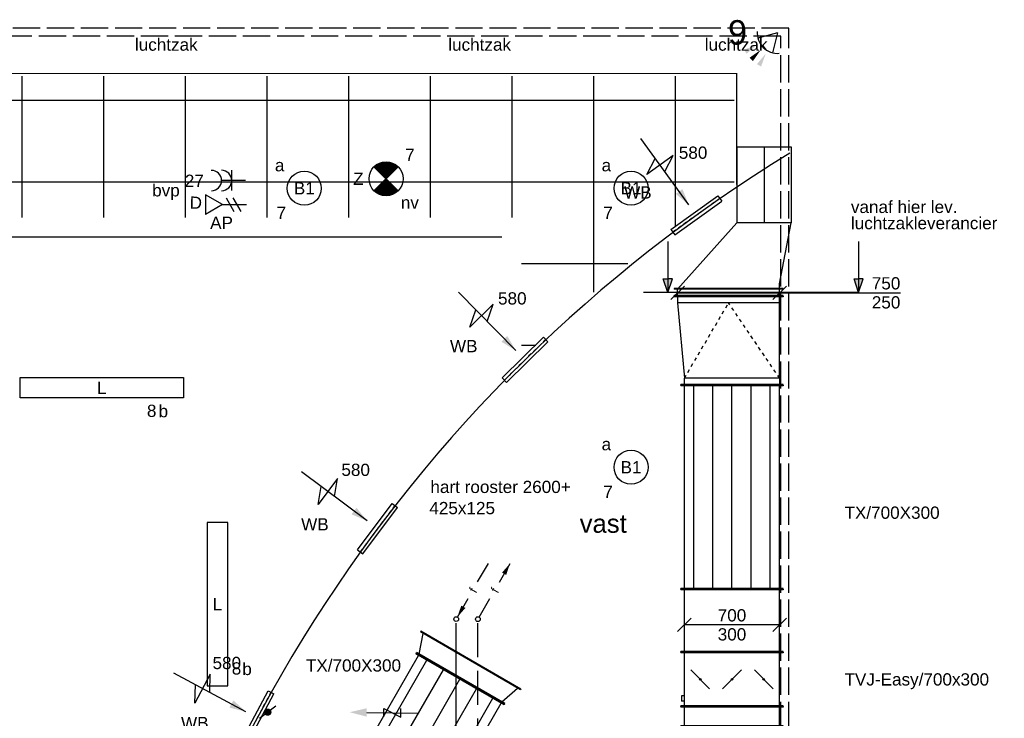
# Model space of a CAD drawing. Extents: x -132501 to 411300, y -42818 to 427495.
# Tile 107 of 256: x 33516 to 40749, y 29766 to 34898. Entities that reach past the tile are written whole.
import ezdxf
from ezdxf.enums import TextEntityAlignment as Align

# ---------------------------------------------------------------- set-up
doc = ezdxf.new("R2010")
doc.units = 0
doc.header["$LTSCALE"] = 50
for name, pattern in [('2322140', [45, 40, -5]), ('2322203', [45, 5, -2, 5, -2, 5, -2, 5, -2, 5, -2, 5, -5]), ('CENTER2', [28.575, 19.05, -3.175, 3.175, -3.175]), ('E_GOOT3', [5, 4, -1]), ('STREEPJES', [0.1, 0.05, -0.05])]:
    doc.linetypes.add(name, pattern=pattern)
doc.layers.get('0').update_dxf_attribs({"linetype": 'CONTINUOUS'})
for name, color, linetype in [('45 Plafond 2D arcering', 7, 'CONTINUOUS'), ('57LB', 6, 'CONTINUOUS'), ('brandmeldserienummers', 1, 'CONTINUOUS'), ('EL6131--_WG', 2, 'CONTINUOUS'), ('EL6222--', 3, 'CONTINUOUS'), ('EL6311--', 3, 'CONTINUOUS'), ('EL6350--', 3, 'CONTINUOUS'), ('EL6441--', 3, 'CONTINUOUS'), ('EL6521--', 3, 'CONTINUOUS'), ('MRC', 7, 'CONTINUOUS'), ('WL524---', 90, 'CONTINUOUS'), ('WL5448--', 4, 'CONTINUOUS'), ('WL570---_RETOUR_RST', 2, 'CONTINUOUS'), ('WL570---_RETOUR_RST_HL', 1, 'CONTINUOUS'), ('WL570---_TOEVOER', 3, 'CONTINUOUS'), ('WL570---_TOEVOER_HL', 8, 'CONTINUOUS'), ('WM$5----_HULPRUIMTE', 1, 'CONTINUOUS'), ('WM570---_RETOUR', 1, 'CONTINUOUS'), ('WM570---_RETOUR_RST_PR', 1, 'CONTINUOUS'), ('WM570---_TOEVOER', 1, 'CONTINUOUS'), ('WM570---_TOEVOER_PR', 1, 'CONTINUOUS'), ('WTBC', 7, 'CONTINUOUS')]:
    doc.layers.add(name, color=color, linetype=linetype)
doc.styles.add('BURO-018', font='ARIAL.TTF', dxfattribs={"height": 63})

# ---------------------------------------------------------------- blocks, each defined once
blk = doc.blocks.new('E00058')
at = {"color": 0, "linetype": 'Continuous'}
for q in [(-1.5, 3.6), (1.5, 3.6)]:
    blk.add_line((0, 1), q, dxfattribs=at)
blk.add_arc((0, 1), 3, 40.5288, 139.4712, dxfattribs=at)
for points in [[(-1.76, 6.21), (-1.08, 6.39), (-0.91, 4.38)], [(-0.35, 6.49), (0.35, 6.49), (0, 4.5)], [(1.08, 6.39), (1.76, 6.21), (0.91, 4.38)]]:
    blk.add_solid(points, dxfattribs=at)
at = {"color": 0, "linetype": 'Continuous', "style": 'BURO-018'}
blk.add_attdef('E_TEXT1', text='', height=1.8, dxfattribs=at).set_placement((0, 9), align=Align.MIDDLE)
at = {"color": 0, "linetype": 'Continuous', "style": 'BURO-018', "flags": 1}
blk.add_attdef('E_MATCODE', text='', height=1.8, dxfattribs=at).set_placement((0, 0), align=Align.MIDDLE)
blk = doc.blocks.new('E00018')
at = {"color": 0, "linetype": 'Continuous'}
for p, q in [((-1.77, -1.77), (1.77, 1.77)), ((1.77, -1.77), (-1.77, 1.77))]:
    blk.add_line(p, q, dxfattribs=at)
at = {"color": 0, "linetype": 'Continuous', "const_width": 2.5}
for points in [[(-0.88, 0.88, -0.198912), (0, 1.25, -0.198912), (0.88, 0.88, -1)], [(-0.88, -0.88, 0.198912), (0, -1.25, 0.198912), (0.88, -0.88, 1)]]:
    blk.add_lwpolyline(points, format="xyb", dxfattribs=at)
blk = doc.blocks.new('1115B3A-NO1')
at = {"color": 0, "linetype": 'Continuous'}
blk.add_circle((0, 0), 2.5, dxfattribs=at)
at = {"color": 0, "zscale": 50}
blk.add_blockref('E00018', (0, 0), dxfattribs=at)
at = {"color": 0, "linetype": 'Continuous', "style": 'BURO-018'}
for tag, p in [('E_GKAST', (0, 8)), ('E_GROEP', (0, 5)), ('E_SGROEP', (4.5, 5)), ('E_ARMCODE', (0, 0)), ('E_SLET', (4.5, -1))]:
    blk.add_attdef(tag, text='', height=1.8, dxfattribs=at).set_placement(p, align=Align.MIDDLE)
blk = doc.blocks.new('E001611200150')
at = {"color": 0}
for p, q in [((-12, -1.5), (-12, 1.5)), ((-12, 1.5), (12, 1.5)), ((12, 1.5), (12, -1.5)), ((12, -1.5), (-12, -1.5))]:
    blk.add_line(p, q, dxfattribs=at)
at = {"color": 0, "linetype": 'Continuous', "style": 'BURO-018'}
for tag, p in [('E_GKAST', (0, 8)), ('E_GROEP', (0, 5)), ('E_SGROEP', (4.5, 5)), ('E_ARMCODE', (0, 0)), ('E_SLET', (4.5, -3))]:
    blk.add_attdef(tag, text='', height=1.8, dxfattribs=at).set_placement(p, align=Align.MIDDLE)
blk = doc.blocks.new('1115B3A')
at = {"color": 0, "linetype": 'Continuous'}
blk.add_circle((0, 0), 2.5, dxfattribs=at)
at = {"color": 0, "linetype": 'Continuous', "style": 'BURO-018'}
for tag, p in [('E_GKAST', (0, 8)), ('E_GROEP', (0, 5)), ('E_SGROEP', (4.5, 5)), ('E_ARMCODE', (0, 0)), ('E_SLET', (4.5, -1))]:
    blk.add_attdef(tag, text='', height=1.8, dxfattribs=at).set_placement(p, align=Align.MIDDLE)
blk = doc.blocks.new('E00153')
at = {"color": 0, "linetype": 'Continuous'}
for p, q in [((-1.44, 7), (1.44, 7)), ((0, 4.5), (-1.44, 7)), ((0, 4.5), (1.44, 7)), ((0, 4.5), (0, 1)), ((-1, 4), (1, 2.85)), ((-1, 3), (1, 1.85))]:
    blk.add_line(p, q, dxfattribs=at)
at = {"color": 7, "style": 'BURO-018'}
for tag, p in [('E_COMMENT1', (-6, 12)), ('E_COMMENT2', (6, 12)), ('E_DCOM1', (-6, 9)), ('E_DCOM2', (6, 9))]:
    blk.add_attdef(tag, text='', height=1.8, dxfattribs=at).set_placement(p, align=Align.MIDDLE)
at = {"color": 0, "style": 'BURO-018'}
blk.add_attdef('E_TEXT1', text='', height=1.8, dxfattribs=at).set_placement((2.5, 6), align=Align.MIDDLE)
at = {"color": 0, "linetype": 'Continuous', "style": 'BURO-018', "flags": 1}
blk.add_attdef('E_MATCODE', text='', height=1.8, dxfattribs=at).set_placement((0, 0), align=Align.MIDDLE)
blk = doc.blocks.new('111304A')
at = {"color": 0, "linetype": 'Continuous'}
for p, q in [((0, 1), (0, 4.5)), ((-1.5, 3), (1.5, 3))]:
    blk.add_line(p, q, dxfattribs=at)
for centre in [(0, 6), (0, 4.5)]:
    blk.add_arc(centre, 1.5, 180, 0, dxfattribs=at)
at = {"color": 0, "linetype": 'Continuous', "style": 'BURO-018'}
for tag, p in [('E_GKAST', (0, 11.5)), ('E_GROEP', (0, 8.5)), ('E_SGROEP', (4.5, 8.5))]:
    blk.add_attdef(tag, text='', height=1.8, dxfattribs=at).set_placement(p, align=Align.MIDDLE)
at = {"color": 0, "linetype": 'Continuous', "style": 'BURO-018', "flags": 1}
for tag, p in [('E_VERMCODE', (13, 8.5)), ('E_MATCODE', (0, 0))]:
    blk.add_attdef(tag, text='', height=1.8, dxfattribs=at).set_placement(p, align=Align.MIDDLE)
blk = doc.blocks.new('AFVRE')
at = {"color": 2, "linetype": 'Continuous'}
for p, q in [((0, -2.5), (0, -10)), ((0.625, -5), (-0.625, -7.5)), ((-0.625, -5), (0.625, -5)), ((-0.625, -7.5), (0.625, -7.5))]:
    blk.add_line(p, q, dxfattribs=at)
blk.add_solid([(-0.625, -2.5), (0.625, -2.5), (0, 0)], dxfattribs=at)
blk = doc.blocks.new('KLEP')
blk.add_circle((0, 0), 1.5)
at = {"layer": 'MRC'}
for p, q in [((-1.5, 0.1), (1.5, 0.1)), ((-1.48, 0.25), (1.48, 0.25)), ((-1.45, 0.4), (1.45, 0.4)), ((-1.4, 0.55), (1.4, 0.55)), ((-1.33, 0.7), (1.33, 0.7)), ((-1.24, 0.85), (1.24, 0.85)), ((-1.12, 1), (1.12, 1)), ((-0.96, 1.15), (0.96, 1.15)), ((-0.75, 1.3), (0.75, 1.3)), ((-0.38, 1.45), (0.38, 1.45)), ((-1.5, -0.05), (1.5, -0.05)), ((-1.49, -0.2), (1.49, -0.2)), ((-1.46, -0.35), (1.46, -0.35)), ((-1.41, -0.5), (1.41, -0.5)), ((-1.35, -0.65), (1.35, -0.65)), ((-1.27, -0.8), (1.27, -0.8)), ((-1.16, -0.95), (1.16, -0.95)), ((-1.02, -1.1), (1.02, -1.1)), ((-0.83, -1.25), (0.83, -1.25)), ((-0.54, -1.4), (0.54, -1.4))]:
    blk.add_line(p, q, dxfattribs=at)
at = {"layer": 'WTBC'}
blk.add_line((-4, -3), (4, 3), dxfattribs=at)
blk = doc.blocks.new('*U369')
at = {"ltscale": 10}
blk.add_hatch(color=0, dxfattribs=at).paths.add_polyline_path([(96, 0), (216, 30), (216, -30)])
at = {"color": 0, "ltscale": 10}
for p, q in [((-24, 212.5), (-24, -212.5)), ((24, 212.5), (-24, 212.5)), ((24, 212.5), (24, -212.5)), ((456, -120), (456, 120)), ((456, 120), (516, 0)), ((96, 0), (696, 0)), ((396, 0), (456, -120)), ((24, -212.5), (-24, -212.5))]:
    blk.add_line(p, q, dxfattribs=at)
at = {"color": 8, "linetype": 'STREEPJES', "ltscale": 10}
blk.add_line((0, -212.5), (0, 212.5), dxfattribs=at)
at = {"layer": 'WL570---_RETOUR_RST_HL', "linetype": 'CENTER2'}
blk.add_circle((0, 0), 0.075, dxfattribs=at)
at = {"layer": 'WL570---_RETOUR_RST', "color": 1, "style": 'BURO-018'}
for tag in ['MC', 'Q']:
    blk.add_attdef(tag, text='', height=90, dxfattribs=at).set_placement((0, 0), align=Align.MIDDLE)
at = {"layer": 'WM570---_RETOUR_RST_PR', "color": 1, "style": 'BURO-018'}
blk.add_attdef('POSNR', text='', height=90, dxfattribs=at).set_placement((0, 0), align=Align.MIDDLE)
blk = doc.blocks.new('*U370')
at = {"ltscale": 10}
blk.add_hatch(color=0, dxfattribs=at).paths.add_polyline_path([(96, 0), (216, 30), (216, -30)])
at = {"color": 0, "ltscale": 10}
for p, q in [((-24, 212.5), (-24, -212.5)), ((24, 212.5), (-24, 212.5)), ((24, 212.5), (24, -212.5)), ((456, -120), (456, 120)), ((456, 120), (516, 0)), ((96, 0), (696, 0)), ((396, 0), (456, -120)), ((24, -212.5), (-24, -212.5))]:
    blk.add_line(p, q, dxfattribs=at)
at = {"color": 8, "linetype": 'STREEPJES', "ltscale": 10}
blk.add_line((0, -212.5), (0, 212.5), dxfattribs=at)
at = {"layer": 'WL570---_RETOUR_RST_HL', "linetype": 'CENTER2'}
blk.add_circle((0, 0), 0.075, dxfattribs=at)
at = {"layer": 'WL570---_RETOUR_RST', "color": 1, "style": 'BURO-018'}
for tag in ['MC', 'Q']:
    blk.add_attdef(tag, text='', height=90, dxfattribs=at).set_placement((0, 0), align=Align.MIDDLE)
at = {"layer": 'WM570---_RETOUR_RST_PR', "color": 1, "style": 'BURO-018'}
blk.add_attdef('POSNR', text='', height=90, dxfattribs=at).set_placement((0, 0), align=Align.MIDDLE)
blk = doc.blocks.new('*U371')
at = {"ltscale": 10}
blk.add_hatch(color=0, dxfattribs=at).paths.add_polyline_path([(96, 0), (216, 30), (216, -30)])
at = {"color": 0, "ltscale": 10}
for p, q in [((-24, 212.5), (-24, -212.5)), ((24, 212.5), (-24, 212.5)), ((24, 212.5), (24, -212.5)), ((456, -120), (456, 120)), ((456, 120), (516, 0)), ((96, 0), (696, 0)), ((396, 0), (456, -120)), ((24, -212.5), (-24, -212.5))]:
    blk.add_line(p, q, dxfattribs=at)
at = {"color": 8, "linetype": 'STREEPJES', "ltscale": 10}
blk.add_line((0, -212.5), (0, 212.5), dxfattribs=at)
at = {"layer": 'WL570---_RETOUR_RST_HL', "linetype": 'CENTER2'}
blk.add_circle((0, 0), 0.075, dxfattribs=at)
at = {"layer": 'WL570---_RETOUR_RST', "color": 1, "style": 'BURO-018'}
for tag in ['MC', 'Q']:
    blk.add_attdef(tag, text='', height=90, dxfattribs=at).set_placement((0, 0), align=Align.MIDDLE)
at = {"layer": 'WM570---_RETOUR_RST_PR', "color": 1, "style": 'BURO-018'}
blk.add_attdef('POSNR', text='', height=90, dxfattribs=at).set_placement((0, 0), align=Align.MIDDLE)
blk = doc.blocks.new('*U388')
at = {"color": 0, "ltscale": 10}
for p, q in [((0, 375, -2824.7), (5, 375, -2824.7)), ((0, -375, -2824.7), (0, 375, -2824.7)), ((5, -375, -2824.7), (5, 375, -2824.7)), ((462.2, 375, -2824.7), (457.2, 375, -2824.7)), ((457.2, -375, -2824.7), (457.2, 375, -2824.7)), ((462.2, -375, -2824.7), (462.2, 375, -2824.7)), ((5, 350, -2824.7), (457.2, 350, -2824.7)), ((5, -350, -2824.7), (457.2, -350, -2824.7)), ((0, -375, -2824.7), (5, -375, -2824.7)), ((462.2, -375, -2824.7), (457.2, -375, -2824.7))]:
    blk.add_line(p, q, dxfattribs=at)
at = {"layer": 'WM570---_TOEVOER_PR', "color": 1, "style": 'BURO-018'}
blk.add_attdef('POSNR', text='', height=90, dxfattribs=at).set_placement((0, 0), align=Align.MIDDLE)
blk = doc.blocks.new('*U389')
at = {"layer": 'WM570---_TOEVOER', "color": 0, "ltscale": 10}
for p, q in [((-400, -50), (-300, 50)), ((350, 0), (-350, 0)), ((300, -50), (400, 50))]:
    blk.add_line(p, q, dxfattribs=at)
at = {"layer": 'WM570---_TOEVOER', "color": 0, "style": 'BURO-018'}
for s, p in [('700', (-104.9, 25)), ('300', (-104.9, -115)), ('300', (-104.9, -115))]:
    blk.add_text(s, height=90, dxfattribs=at).set_placement(p)
blk = doc.blocks.new('*U390')
at = {"ltscale": 10}
h = blk.add_hatch(color=0, dxfattribs=at)
edge = h.paths.add_edge_path()
edge.add_ellipse((0, 233.3), major_axis=(0, 5.83), ratio=1, start_angle=0, end_angle=360)
h = blk.add_hatch(color=0, dxfattribs=at)
edge = h.paths.add_edge_path()
edge.add_ellipse((0, 0), major_axis=(0, 5.83), ratio=1, start_angle=0, end_angle=360)
h = blk.add_hatch(color=0, dxfattribs=at)
edge = h.paths.add_edge_path()
edge.add_ellipse((0, -233.3), major_axis=(0, 5.83), ratio=1, start_angle=0, end_angle=360)
at = {"color": 0, "ltscale": 10}
for p, q in [((-200, 375, -2824.7), (-195, 375, -2824.7)), ((-200, -375, -2824.7), (-200, 375, -2824.7)), ((-195, -375, -2824.7), (-195, 375, -2824.7)), ((-160, 350, -2824.7), (-160, 370, -2824.7)), ((-120, 370, -2824.7), (-160, 370, -2824.7)), ((-120, 350, -2824.7), (-120, 370, -2824.7)), ((200, 375, -2824.7), (195, 375, -2824.7)), ((195, -375, -2824.7), (195, 375, -2824.7)), ((200, -375, -2824.7), (200, 375, -2824.7)), ((-195, 350, -2824.7), (195, 350, -2824.7)), ((-68.9, 164.4, -2824.7), (68.9, 302.3, -2824.7)), ((-68.9, 68.9, -2824.7), (68.9, -68.9, -2824.7)), ((-68.9, -302.3, -2824.7), (68.9, -164.4, -2824.7)), ((-195, -350, -2824.7), (195, -350, -2824.7)), ((-200, -375, -2824.7), (-195, -375, -2824.7)), ((200, -375, -2824.7), (195, -375, -2824.7))]:
    blk.add_line(p, q, dxfattribs=at)
for centre in [(0, 233.3, -2824.7), (0, 0, -2824.7), (0, -233.3, -2824.7)]:
    blk.add_circle(centre, 5.83, dxfattribs=at)
at = {"layer": 'WM570---_TOEVOER_PR', "color": 1, "style": 'BURO-018'}
blk.add_attdef('POSNR', text='', height=90, dxfattribs=at).set_placement((0, 0), align=Align.MIDDLE)
blk = doc.blocks.new('*U391')
at = {"color": 2, "ltscale": 10}
for p, q in [((-750, 375, -2824.7), (-745, 375, -2824.7)), ((-750, -375, -2824.7), (-750, 375, -2824.7)), ((-745, -375, -2824.7), (-745, 375, -2824.7)), ((750, 375, -2824.7), (745, 375, -2824.7)), ((745, -375, -2824.7), (745, 375, -2824.7)), ((750, -375, -2824.7), (750, 375, -2824.7)), ((-745, 350, -2824.7), (745, 350, -2824.7)), ((-745, 280, -2824.7), (745, 280, -2824.7)), ((-745, 140, -2824.7), (745, 140, -2824.7)), ((-750, 0, -2824.7), (750, 0, -2824.7)), ((-745, -140, -2824.7), (745, -140, -2824.7)), ((-745, -280, -2824.7), (745, -280, -2824.7)), ((-745, -350, -2824.7), (745, -350, -2824.7)), ((-750, -375, -2824.7), (-745, -375, -2824.7)), ((750, -375, -2824.7), (745, -375, -2824.7))]:
    blk.add_line(p, q, dxfattribs=at)
at = {"layer": 'WM570---_TOEVOER_PR', "color": 1, "style": 'BURO-018'}
blk.add_attdef('POSNR', text='', height=90, dxfattribs=at).set_placement((0, 0), align=Align.MIDDLE)
blk = doc.blocks.new('*U392')
at = {"color": 0, "ltscale": 10}
for p, q in [((0, 200, -2600), (556.6, 200, -2600)), ((0, -200, -2600), (0, 200, -2600)), ((556.6, 200, -2600), (556.6, -200, -2600)), ((0, -200, -2600), (556.6, -200, -2600))]:
    blk.add_line(p, q, dxfattribs=at)
at = {"layer": 'WL570---_TOEVOER_HL', "linetype": 'CENTER2'}
blk.add_line((0, 0, -2600), (556.6, 0, -2600), dxfattribs=at)
at = {"layer": 'WM570---_TOEVOER_PR', "color": 1, "style": 'BURO-018'}
blk.add_attdef('POSNR', text='', height=90, dxfattribs=at).set_placement((0, 0), align=Align.MIDDLE)
blk = doc.blocks.new('*U393')
at = {"color": 0, "ltscale": 10}
for p, q in [((0, 400, -2849.7), (5, 400, -2849.7)), ((0, -400, -2849.7), (0, 400, -2849.7)), ((5, -400, -2849.7), (5, 400, -2849.7)), ((5, 375, -2849.7), (51.6, 375, -2849.7)), ((56.6, 400, -2849.7), (51.6, 400, -2849.7)), ((51.6, -400, -2849.7), (51.6, 400, -2849.7)), ((56.6, -400, -2849.7), (56.6, 400, -2849.7)), ((0, -400, -2849.7), (5, -400, -2849.7)), ((5, -375, -2849.7), (51.6, -375, -2849.7)), ((56.6, -400, -2849.7), (51.6, -400, -2849.7))]:
    blk.add_line(p, q, dxfattribs=at)
at = {"layer": 'WM570---_TOEVOER_PR', "color": 1, "style": 'BURO-018'}
blk.add_attdef('POSNR', text='', height=90, dxfattribs=at).set_placement((0, 0), align=Align.MIDDLE)
blk = doc.blocks.new('*U394')
at = {"layer": 'WM570---_TOEVOER', "color": 0, "ltscale": 10}
for p, q in [((-800, -50), (-700, 50)), ((-750, 0), (886.8, 0)), ((-50, -50), (50, 50))]:
    blk.add_line(p, q, dxfattribs=at)
at = {"layer": 'WM570---_TOEVOER', "color": 0, "style": 'BURO-018'}
for s, p in [('750', (677, 25)), ('250', (677, -115))]:
    blk.add_text(s, height=90, dxfattribs=at).set_placement(p)
blk = doc.blocks.new('*U395')
at = {"color": 0, "ltscale": 10}
for p, q in [((-50, 375, -2824.66), (-45, 375, -2824.66)), ((-50, -375, -2824.66), (-50, 375, -2824.66)), ((-45, -375, -2824.66), (-45, 375, -2824.66)), ((553.11, 400, -2824.66), (0, 350, -2824.66)), ((598.11, 400, -2824.66), (553.11, 400, -2824.66)), ((553.11, -350, -2824.66), (553.11, 400, -2824.66)), ((603.11, 425, -2824.66), (598.11, 425, -2824.66)), ((598.11, -375, -2824.66), (598.11, 425, -2824.66)), ((603.11, -375, -2824.66), (603.11, 425, -2824.66)), ((-45, 350, -2824.66), (0, 350, -2824.66)), ((0, -350, -2824.66), (0, 350, -2824.66)), ((0, -350, -2824.66), (-45, -350, -2824.66)), ((0, -350, -2824.66), (553.11, -350, -2824.66)), ((553.11, -350, -2824.66), (598.11, -350, -2824.66)), ((-50, -375, -2824.66), (-45, -375, -2824.66)), ((603.11, -375, -2824.66), (598.11, -375, -2824.66))]:
    blk.add_line(p, q, dxfattribs=at)
at = {"color": 8, "linetype": 'STREEPJES', "ltscale": 10}
for p in [(0, 350, -2824.66), (0, -350, -2824.66)]:
    blk.add_line(p, (553.11, 25, -2824.66), dxfattribs=at)
at = {"layer": 'WM570---_TOEVOER_PR', "color": 1, "style": 'BURO-018'}
blk.add_attdef('POSNR', text='', height=90, dxfattribs=at).set_placement((0, 0), align=Align.MIDDLE)
blk = doc.blocks.new('*U396')
at = {"color": 0, "ltscale": 10}
for p, q in [((0, 375, -2824.7), (5, 375, -2824.7)), ((0, -375, -2824.7), (0, 375, -2824.7)), ((5, -375, -2824.7), (5, 375, -2824.7)), ((146.4, 375, -2824.7), (141.4, 375, -2824.7)), ((141.4, -375, -2824.7), (141.4, 375, -2824.7)), ((146.4, -375, -2824.7), (146.4, 375, -2824.7)), ((5, 350, -2824.7), (141.4, 350, -2824.7)), ((5, -350, -2824.7), (141.4, -350, -2824.7)), ((0, -375, -2824.7), (5, -375, -2824.7)), ((146.4, -375, -2824.7), (141.4, -375, -2824.7))]:
    blk.add_line(p, q, dxfattribs=at)
at = {"layer": 'WM570---_TOEVOER_PR', "color": 1, "style": 'BURO-018'}
blk.add_attdef('POSNR', text='', height=90, dxfattribs=at).set_placement((0, 0), align=Align.MIDDLE)
blk = doc.blocks.new('*U984')
at = {"ltscale": 10}
blk.add_hatch(color=0, dxfattribs=at).paths.add_polyline_path([(96, 0), (216, 30), (216, -30)])
at = {"color": 0, "ltscale": 10}
for p, q in [((-24, 212.5), (-24, -212.5)), ((24, 212.5), (-24, 212.5)), ((24, 212.5), (24, -212.5)), ((456, -120), (456, 120)), ((456, 120), (516, 0)), ((96, 0), (696, 0)), ((396, 0), (456, -120)), ((24, -212.5), (-24, -212.5))]:
    blk.add_line(p, q, dxfattribs=at)
at = {"color": 8, "linetype": 'STREEPJES', "ltscale": 10}
blk.add_line((0, -212.5), (0, 212.5), dxfattribs=at)
at = {"layer": 'WL570---_RETOUR_RST_HL', "linetype": 'CENTER2'}
blk.add_circle((0, 0), 0.075, dxfattribs=at)
at = {"layer": 'WL570---_RETOUR_RST', "color": 1, "style": 'BURO-018'}
for tag in ['MC', 'Q']:
    blk.add_attdef(tag, text='', height=90, dxfattribs=at).set_placement((0, 0), align=Align.MIDDLE)
at = {"layer": 'WM570---_RETOUR_RST_PR', "color": 1, "style": 'BURO-018'}
blk.add_attdef('POSNR', text='', height=90, dxfattribs=at).set_placement((0, 0), align=Align.MIDDLE)
blk = doc.blocks.new('LDV1')
at = {"color": 0, "linetype": 'Continuous'}
for p, q in [((4.5, 7.79), (6.75, 11.69)), ((0.25, 0.43), (2.5, 4.33))]:
    blk.add_line(p, q, dxfattribs=at)
blk.add_lwpolyline([(6.75, 11.69, 0, 1, 0), (5.5, 9.53, 1, 1, 0)], format="xyseb", dxfattribs=at)
blk.add_circle((0, 0), 0.5, dxfattribs=at)
at = {"color": 0, "linetype": 'Continuous', "style": 'BURO-018'}
blk.add_attdef('LD_TEXT1', text='', height=1.8, rotation=60, dxfattribs=at).set_placement((3.5, 6.06), align=Align.MIDDLE)
blk = doc.blocks.new('LDV3')
at = {"color": 0, "linetype": 'Continuous'}
for p, q in [((4.5, 7.79), (6.75, 11.69)), ((0.25, 0.43), (2.5, 4.33))]:
    blk.add_line(p, q, dxfattribs=at)
blk.add_lwpolyline([(0.25, 0.43, 0, 1, 0), (1.5, 2.6, 1, 1, 0)], format="xyseb", dxfattribs=at)
blk.add_circle((0, 0), 0.5, dxfattribs=at)
at = {"color": 0, "linetype": 'Continuous', "style": 'BURO-018'}
blk.add_attdef('LD_TEXT1', text='', height=1.8, rotation=60, dxfattribs=at).set_placement((3.5, 6.06), align=Align.MIDDLE)
blk = doc.blocks.new('*U1543')
at = {"color": 2, "ltscale": 10}
for p, q in [((-750, 375, -2599.7), (-745, 375, -2599.7)), ((-750, -375, -2599.7), (-750, 375, -2599.7)), ((-745, -375, -2599.7), (-745, 375, -2599.7)), ((750, 375, -2599.7), (745, 375, -2599.7)), ((745, -375, -2599.7), (745, 375, -2599.7)), ((750, -375, -2599.7), (750, 375, -2599.7)), ((-745, 350, -2599.7), (745, 350, -2599.7)), ((-745, 280, -2599.7), (745, 280, -2599.7)), ((-745, 140, -2599.7), (745, 140, -2599.7)), ((-745, 0, -2599.7), (745, 0, -2599.7)), ((-745, -140, -2599.7), (745, -140, -2599.7)), ((-745, -280, -2599.7), (745, -280, -2599.7)), ((-745, -350, -2599.7), (745, -350, -2599.7)), ((-750, -375, -2599.7), (-745, -375, -2599.7)), ((750, -375, -2599.7), (745, -375, -2599.7))]:
    blk.add_line(p, q, dxfattribs=at)
at = {"layer": 'WM570---_TOEVOER_PR', "color": 1, "style": 'BURO-018'}
blk.add_attdef('POSNR', text='', height=90, dxfattribs=at).set_placement((0, 0), align=Align.MIDDLE)
blk = doc.blocks.new('GAFGHYHY')
at = {"layer": '45 Plafond 2D arcering', "linetype": 'Continuous'}
h = blk.add_hatch(dxfattribs=at)
h.set_pattern_fill('RASTER_600_0002', color=8, style=0, pattern_type=2)
h.set_pattern_definition([(0, (331133.4, 276706.76), (0, 600), []), (90, (331133.4, 276706.76), (-600, 0), [])])
h.paths.add_polyline_path([(330102.4, 277226.8), (330102.4, 267962.6), (333164.5, 268137.3), (336801.4, 268708.1), (338943, 269055.5, -0.034996), (339263, 270498.2), (331563.4, 270498.2), (331563.4, 276188.2), (342039.4, 276188.2), (342039.4, 275147.7, -0.046998), (343602.4, 276431.1), (343602.4, 277226.8)], flags=0)

msp = doc.modelspace()

# ---------------------------------------------------------------- linework, layer by layer
at = {"layer": 'EL6131--_WG', "linetype": 'E_GOOT3'}
for p, q in [((39166.7976, 34835.8689, 3000), (6773.3065, 34835.8689, 3000)), ((39166.7976, 26687.8372, 3000), (39166.7976, 34835.8689, 3000)), ((39106.7976, 34775.8689, 3000), (6773.3065, 34775.8689, 3000)), ((39106.7976, 26687.8372, 3000), (39106.7976, 34775.8689, 3000))]:
    msp.add_line(p, q, dxfattribs=at)
at = {"layer": 'EL6222--', "color": 1}
msp.add_line((37057.3411, 33299.3492), (26871.3411, 33299.3492), dxfattribs=at)
at = {"layer": 'WL5448--', "linetype": '2322140'}
msp.add_line((36721.1845, 30465.5381, 2900), (36721.1845, 24862.7232, 2900), dxfattribs=at)
at = {"layer": 'WL5448--', "linetype": '2322203'}
msp.add_line((36878.7218, 30465.4277, 2900), (36878.7218, 25020.2604, 2900), dxfattribs=at)
at = {"layer": 'WL570---_RETOUR_RST'}
for p, q in [((38786.2605, 34501.3433), (25246.3311, 34501.9492)), ((38784.3873, 33686.1181), (38784.3873, 34501.3433))]:
    msp.add_line(p, q, dxfattribs=at)
msp.add_arc((44829.5535, 24665.8452), 10843.3846, 121.44422632, 173.69379983, dxfattribs=at)
at = {"layer": 'WL570---_TOEVOER'}
for p, q in [((38784.3562, 33406.3172), (38348.9312, 32918.7852)), ((39098.9312, 32956.9722), (39184.3562, 33406.3172)), ((39098.9312, 32918.7852), (39098.9312, 32956.9722)), ((36451.924, 30236.6681), (36481.5313, 30387.9474)), ((36462.3806, 30404.7776), (36459.8806, 30400.4474)), ((37195.6844, 29974.9009), (36459.8806, 30400.4474)), ((37198.1844, 29979.231), (36462.3806, 30404.7776)), ((36427.7733, 30244.8379), (36430.2733, 30249.1681)), ((37077.2924, 29869.8379), (36427.7733, 30244.8379)), ((37079.7924, 29874.1681), (36430.2733, 30249.1681)), ((37058.1417, 29886.6681), (37174.0337, 29987.4009)), ((37198.1844, 29979.231), (37195.6844, 29974.9009)), ((37077.2924, 29869.8379), (37079.7924, 29874.1681))]:
    msp.add_line(p, q, dxfattribs=at)
at = {"layer": 'WM$5----_HULPRUIMTE'}
for p, q in [((38277.308, 33268.5813), (38277.308, 32894.7558)), ((39679.2255, 33268.5813), (39679.2255, 32894.7558)), ((38277.308, 32894.7558), (38244.0392, 32993.8329)), ((38244.0392, 32993.8329), (38277.5112, 32993.6954)), ((38277.308, 32894.7558), (38310.9835, 32993.6954)), ((38310.9835, 32993.6954), (38277.5112, 32993.6954)), ((39679.2255, 32894.7558), (39645.9567, 32993.8329)), ((39645.9567, 32993.8329), (39679.4287, 32993.6954)), ((39679.2255, 32894.7558), (39712.901, 32993.6954)), ((39712.901, 32993.6954), (39679.4287, 32993.6954)), ((39679.2255, 32894.7558), (38100.0057, 32894.7558))]:
    msp.add_line(p, q, dxfattribs=at)
for points in [[(38277.308, 32894.7558), (38244.0392, 32993.8329), (38277.5112, 32993.6954)], [(38277.308, 32894.7558), (38310.9835, 32993.6954), (38277.5112, 32993.6954)], [(39679.2255, 32894.7558), (39645.9567, 32993.8329), (39679.4287, 32993.6954)], [(39679.2255, 32894.7558), (39712.901, 32993.6954), (39679.4287, 32993.6954)]]:
    msp.add_solid(points, dxfattribs=at)

# ---------------------------------------------------------------- block references
at = {"layer": '57LB', "linetype": 'Continuous', "xscale": 15, "yscale": 15, "zscale": 15}
msp.add_blockref('KLEP', (35338.0182, 29811.5346), dxfattribs=at)
at = {"layer": '57LB', "linetype": 'Continuous', "xscale": 50.00000000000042, "yscale": 50.00000000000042, "zscale": 50.00000000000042, "rotation": 89.21899981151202}
msp.add_blockref('AFVRE', (35941.1027, 29810.4998), dxfattribs=at)
at = {"layer": 'EL6222--'}
ref = msp.add_blockref('111304A', (35224.3297, 33718.0642), dxfattribs=dict(at, xscale=49.99999999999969, yscale=49.99999999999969, zscale=49.99999999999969, rotation=90.35658108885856))
ref.add_attrib('E_GROEP', '27', dxfattribs={"layer": '0', "color": 1, "linetype": 'Continuous', "height": 90, "style": 'BURO-018'}).set_placement((34799.338, 33715.4192), align=Align.MIDDLE)
at = {"layer": 'EL6311--'}
ref = msp.add_blockref('1115B3A', (35607.1924, 33659.4463), dxfattribs=dict(at, xscale=50.00000000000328, yscale=50.00000000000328, zscale=50, rotation=181.9948371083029))
ref.add_attrib('E_ARMCODE', 'B1', dxfattribs={"layer": '0', "color": 1, "linetype": 'Continuous', "height": 90, "style": 'BURO-018'}).set_placement((35607.1924, 33659.4463), align=Align.MIDDLE)
ref.add_attrib('E_SLET', 'a', dxfattribs={"layer": '0', "color": 1, "linetype": 'Continuous', "height": 90, "style": 'BURO-018'}).set_placement((35426.2068, 33828.2486), align=Align.MIDDLE)
ref.add_attrib('E_GROEP', '7', dxfattribs={"layer": '0', "color": 1, "linetype": 'Continuous', "height": 90, "style": 'BURO-018'}).set_placement((35438.3901, 33478.4607), align=Align.MIDDLE)
ref = msp.add_blockref('1115B3A', (38007.1924, 33659.4463), dxfattribs=dict(at, xscale=50.00000000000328, yscale=50.00000000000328, zscale=50, rotation=181.9948371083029))
ref.add_attrib('E_ARMCODE', 'B1', dxfattribs={"layer": '0', "color": 1, "linetype": 'Continuous', "height": 90, "style": 'BURO-018'}).set_placement((38007.1924, 33659.4463), align=Align.MIDDLE)
ref.add_attrib('E_SLET', 'a', dxfattribs={"layer": '0', "color": 1, "linetype": 'Continuous', "height": 90, "style": 'BURO-018'}).set_placement((37826.2068, 33828.2486), align=Align.MIDDLE)
ref.add_attrib('E_GROEP', '7', dxfattribs={"layer": '0', "color": 1, "linetype": 'Continuous', "height": 90, "style": 'BURO-018'}).set_placement((37838.3901, 33478.4607), align=Align.MIDDLE)
ref = msp.add_blockref('E001611200150', (34119.8801, 32194.1251), dxfattribs=dict(at, xscale=50, yscale=50, zscale=50))
ref.add_attrib('E_ARMCODE', 'L', dxfattribs={"layer": '0', "color": 1, "linetype": 'Continuous', "height": 90, "style": 'BURO-018'}).set_placement((34119.8801, 32194.1251), align=Align.MIDDLE)
ref.add_attrib('E_SLET', 'b', dxfattribs={"layer": '0', "color": 1, "linetype": 'Continuous', "height": 90, "style": 'BURO-018'}).set_placement((34571.6352, 32024.0413), align=Align.MIDDLE)
ref.add_attrib('E_GROEP', '8', dxfattribs={"layer": '0', "color": 1, "linetype": 'Continuous', "height": 90, "style": 'BURO-018'}).set_placement((34486.0342, 32024.7986), align=Align.MIDDLE)
ref = msp.add_blockref('1115B3A', (38007.1924, 31610.2731), dxfattribs=dict(at, xscale=50.00000000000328, yscale=50.00000000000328, zscale=50, rotation=181.9948371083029))
ref.add_attrib('E_ARMCODE', 'B1', dxfattribs={"layer": '0', "color": 1, "linetype": 'Continuous', "height": 90, "style": 'BURO-018'}).set_placement((38007.1924, 31610.2731), align=Align.MIDDLE)
ref.add_attrib('E_SLET', 'a', dxfattribs={"layer": '0', "color": 1, "linetype": 'Continuous', "height": 90, "style": 'BURO-018'}).set_placement((37826.2068, 31779.0754), align=Align.MIDDLE)
ref.add_attrib('E_GROEP', '7', dxfattribs={"layer": '0', "color": 1, "linetype": 'Continuous', "height": 90, "style": 'BURO-018'}).set_placement((37838.3901, 31429.2875), align=Align.MIDDLE)
ref = msp.add_blockref('E001611200150', (34969.4711, 30603.8905), dxfattribs=dict(at, xscale=-50, yscale=50, zscale=50, rotation=270))
ref.add_attrib('E_ARMCODE', 'L', dxfattribs={"layer": '0', "color": 1, "linetype": 'Continuous', "height": 90, "style": 'BURO-018'}).set_placement((34969.4711, 30603.8905), align=Align.MIDDLE)
ref.add_attrib('E_SLET', 'b', dxfattribs={"layer": '0', "color": 1, "linetype": 'Continuous', "height": 90, "style": 'BURO-018'}).set_placement((35186.3488, 30130.0769), align=Align.MIDDLE)
ref.add_attrib('E_GROEP', '8', dxfattribs={"layer": '0', "color": 1, "linetype": 'Continuous', "height": 90, "style": 'BURO-018'}).set_placement((35109.2283, 30132.3901), align=Align.MIDDLE)
at = {"layer": 'EL6350--'}
ref = msp.add_blockref('1115B3A-NO1', (36207.5405, 33729.7144), dxfattribs=dict(at, xscale=50, yscale=50, zscale=50))
ref.add_attrib('E_ARMCODE', 'Z', dxfattribs={"layer": '0', "color": 1, "linetype": 'Continuous', "height": 90, "style": 'BURO-018'}).set_placement((36004.7622, 33729.7144), align=Align.MIDDLE)
ref.add_attrib('E_SLET', 'nv', dxfattribs={"layer": '0', "color": 1, "linetype": 'Continuous', "height": 90, "style": 'BURO-018'}).set_placement((36382.5405, 33554.7144), align=Align.MIDDLE)
ref.add_attrib('E_GROEP', '7', dxfattribs={"layer": '0', "color": 1, "linetype": 'Continuous', "height": 90, "style": 'BURO-018'}).set_placement((36382.5405, 33904.7144), align=Align.MIDDLE)
at = {"layer": 'EL6441--'}
ref = msp.add_blockref('E00153', (35232.2907, 33539.7254), dxfattribs=dict(at, xscale=-49.99999999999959, yscale=50.00000000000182, zscale=50, rotation=90.05208279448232))
ref.add_attrib('E_TEXT1', 'D', dxfattribs={"layer": '0', "color": 1, "height": 90, "rotation": 358.04323962, "style": 'BURO-018'}).set_placement((34810.3128, 33553.603), align=Align.MIDDLE)
at = {"layer": 'EL6521--', "xscale": 50.00000000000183, "yscale": 50, "zscale": 50, "rotation": 135.1241518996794}
msp.add_blockref('E00058', (39119.3392, 34836.1544), dxfattribs=at)
at = {"layer": 'WL524---'}
msp.add_blockref('GAFGHYHY', (-304837.0445, -242743.8149), dxfattribs=at)
at = {"layer": 'WL5448--', "color": 2}
ref = msp.add_blockref('LDV3', (36723.0356, 30494.5526, 2700), dxfattribs=dict(at, xscale=35, yscale=35, zscale=35))
ref.add_attrib('LD_TEXT1', 'f', dxfattribs={"layer": '0', "color": 1, "linetype": 'Continuous', "height": 63, "rotation": 60, "style": 'BURO-018'}).set_placement((36845.5356, 30706.7288, 2700), align=Align.MIDDLE)
ref = msp.add_blockref('LDV1', (36882.6089, 30494.2455, 2700), dxfattribs=dict(at, xscale=35, yscale=35, zscale=35))
ref.add_attrib('LD_TEXT1', 'f', dxfattribs={"layer": '0', "color": 1, "linetype": 'Continuous', "height": 63, "rotation": 60, "style": 'BURO-018'}).set_placement((37005.1089, 30706.4217, 2700), align=Align.MIDDLE)
at = {"layer": 'WL570---_RETOUR_RST'}
ref = msp.add_blockref('*U369', (38486.8845, 33460.704), dxfattribs=dict(at, rotation=125.7983574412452))
ref.add_attrib('Q', '580', dxfattribs={"color": 1, "height": 90, "style": 'BURO-018'}).set_placement((38462.9926, 33921.2313, -2624), align=Align.MIDDLE)
ref.add_attrib('MC', 'WB', dxfattribs={"color": 1, "height": 90, "style": 'BURO-018'}).set_placement((38057.4523, 33628.7641, -2624), align=Align.MIDDLE)
ref = msp.add_blockref('*U370', (37228.4312, 32399.016), dxfattribs=dict(at, rotation=134.5066196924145))
ref.add_attrib('Q', '580', dxfattribs={"color": 1, "height": 90, "style": 'BURO-018'}).set_placement((37135.0893, 32850.6171, -2624), align=Align.MIDDLE)
ref.add_attrib('MC', 'WB', dxfattribs={"color": 1, "height": 90, "style": 'BURO-018'}).set_placement((36778.5046, 32500.1213, -2624), align=Align.MIDDLE)
ref = msp.add_blockref('*U371', (36145.2284, 31159.0331), dxfattribs=dict(at, rotation=143.2148819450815))
ref.add_attrib('Q', '580', dxfattribs={"color": 1, "height": 90, "style": 'BURO-018'}).set_placement((35984.5886, 31591.2958, -2624), align=Align.MIDDLE)
ref.add_attrib('MC', 'WB', dxfattribs={"color": 1, "height": 90, "style": 'BURO-018'}).set_placement((35685.1808, 31190.8524, -2624), align=Align.MIDDLE)
ref = msp.add_blockref('*U984', (35262.2503, 29769.344), dxfattribs=dict(at, rotation=151.9231441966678))
ref.add_attrib('Q', '580', dxfattribs={"color": 1, "height": 90, "style": 'BURO-018'}).set_placement((35038.0163, 30172.3023, -2624), align=Align.MIDDLE)
ref.add_attrib('MC', 'WB', dxfattribs={"color": 1, "height": 90, "style": 'BURO-018'}).set_placement((34802.6886, 29731.1437, -2624), align=Align.MIDDLE)
at = {"layer": 'WL570---_TOEVOER'}
for name, p, rotation in [('*U392', (38984.3562, 33962.9032, 2600), 270), ('*U393', (38723.9312, 32867.2132, 2749.6582), 90), ('*U395', (38748.9312, 32264.1032, 2724.6582), 90), ('*U391', (38748.9312, 31464.1032, 2724.6582), 90), ('*U388', (38748.9312, 30251.8531, 2724.6582), 90), ('*U1543', (36377.5328, 29407.8189, 2599.6582), 60.00000000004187), ('*U390', (38748.9312, 30051.8531, 2724.6582), 90), ('*U396', (38748.9312, 29705.4472, 2724.6582), 90)]:
    msp.add_blockref(name, p, dxfattribs=dict(at, rotation=rotation))
at = {"layer": 'WM570---_TOEVOER'}
for name, p in [('*U394', (39098.9312, 32891.5277, 2849.6582)), ('*U389', (38748.9312, 30452.4871, 2724.6582))]:
    msp.add_blockref(name, p, dxfattribs=at)

# ---------------------------------------------------------------- texts
at = {"layer": 'brandmeldserienummers', "color": 1, "style": 'BURO-018'}
msp.add_text('9', height=180, dxfattribs=at).set_placement((38719.6113, 34714.8615))
at = {"layer": 'EL6222--', "color": 1, "style": 'BURO-018'}
for s, height, p in [('bvp', 90, (34489.4654, 33599.7523)), ('AP', 90, (34915.3845, 33360.907)), ('vast', 135, (37630.1741, 31128.8056))]:
    msp.add_text(s, height=height, dxfattribs=at).set_placement(p)
at = {"layer": 'WM570---_RETOUR', "style": 'BURO-018'}
for s, p in [('hart rooster 2600+', (36533.6406, 31420.8844)), ('425x125', (36525.7549, 31265.2865)), ('TX/700X300', (39575.3076, 31231.4454)), ('TX/700X300', (35618.9256, 30109.1225)), ('TVJ-Easy/700x300', (39575.3076, 30006.6173))]:
    msp.add_text(s, height=90, dxfattribs=at).set_placement(p)
at = {"layer": 'WM570---_TOEVOER', "style": 'BURO-018'}
for s, p in [('luchtzak', (34362.8038, 34670.0897)), ('luchtzak', (36664.636, 34670.0897)), ('luchtzak', (38548.6984, 34670.0897)), ('vanaf hier lev.', (39622.4408, 33477.841)), ('luchtzakleverancier', (39622.4408, 33358.6157))]:
    msp.add_text(s, height=90, dxfattribs=at).set_placement(p)

doc.saveas('drawing.dxf')
